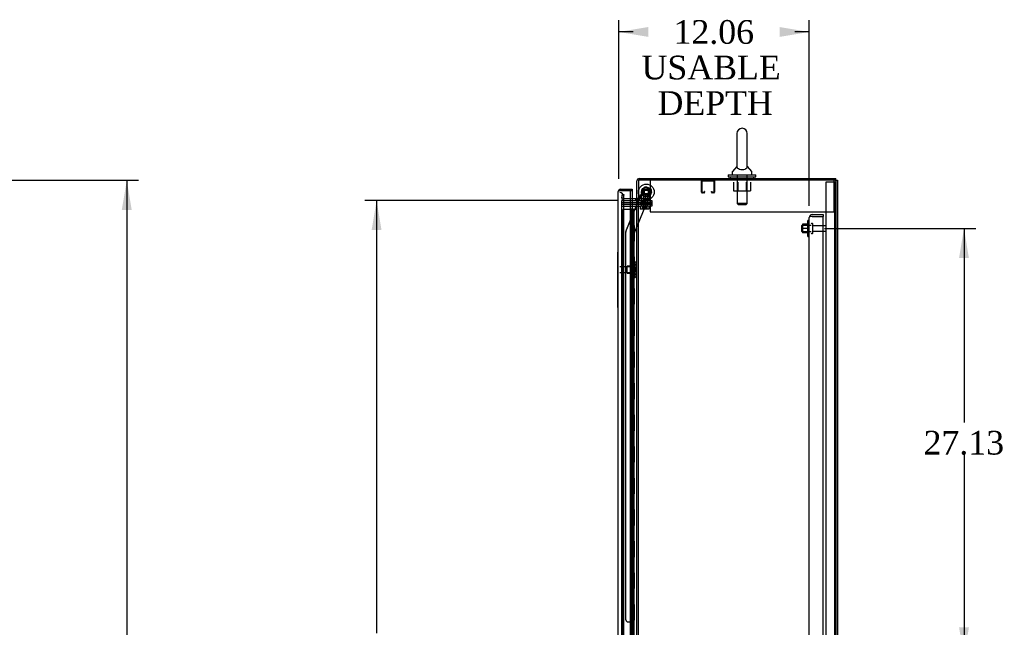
# Model space of a CAD drawing. Header units: inches. Extents: x 1 to 359, y -2 to 239.
# Tile 16 of 22: x 126 to 188, y 127 to 166. Entities that reach past the tile are written whole.
import ezdxf
from ezdxf.enums import TextEntityAlignment as Align
from ezdxf.lldxf.tags import DXFTag

# ---------------------------------------------------------------- set-up
doc = ezdxf.new("R2010")
doc.units = ezdxf.units.IN
doc.header["$MEASUREMENT"] = 0
for name, color, linetype in [('COM40565', 7, 'Continuous'), ('COM43133', 7, 'Continuous'), ('COM54746-56', 7, 'Continuous'), ('COM54837', 7, 'Continuous'), ('COM55702-58', 7, 'Continuous'), ('COM70096', 7, 'Continuous'), ('COM70099', 7, 'Continuous'), ('COM70108-2', 7, 'Continuous'), ('COM70219', 7, 'Continuous'), ('COM70839-2', 7, 'Continuous'), ('COM71153-2', 7, 'Continuous'), ('COM71154-2', 7, 'Continuous'), ('COM71155-5', 7, 'Continuous'), ('Default', 7, 'Continuous'), ('GSK86006', 7, 'Continuous'), ('LAB20183', 7, 'Continuous'), ('NTS16540', 7, 'Continuous'), ('NTS166105', 7, 'Continuous'), ('NTS166905', 7, 'Continuous'), ('NTS18147', 7, 'Continuous'), ('ROL87452', 7, 'Continuous'), ('RVT17786', 7, 'Continuous'), ('SCC180005', 7, 'Continuous'), ('SCS00680', 7, 'Continuous'), ('STD26094', 7, 'Continuous'), ('STD26265', 7, 'Continuous'), ('WAF25059', 7, 'Continuous'), ('WAF25362', 7, 'Continuous'), ('WAF25376', 7, 'Continuous'), ('WAM254785', 7, 'Continuous'), ('WAM30038', 7, 'Continuous')]:
    doc.layers.add(name, color=color, linetype=linetype)
doc.styles.add('SEACAD_Times_New_Roman', font='times.ttf')
tags = doc.linetypes.add('HIDDEN2', pattern=[0.1875, 0.125, -0.0625]).pattern_tags.tags
tags[6:7] = [DXFTag(74, 4), DXFTag(75, 0), DXFTag(340, '0'), DXFTag(46, 0.0), DXFTag(50, 0.0), DXFTag(44, 0.0), DXFTag(45, 0.0)]
tags[4:5] = [DXFTag(74, 4), DXFTag(75, 0), DXFTag(340, '0'), DXFTag(46, 0.0), DXFTag(50, 0.0), DXFTag(44, 0.0), DXFTag(45, 0.0)]
doc.dimstyles.new('HAMMOND_(STH_-_300x200)', dxfattribs={"dimtxt": 1.5, "dimasz": 1.875, "dimexe": 0.75, "dimexo": 0.75, "dimgap": 0.375, "dimtad": 0, "dimtih": 1, "dimtoh": 1, "dimzin": 0, "dimdsep": 46, "dimtxsty": 'SEACAD_Times_New_Roman', "dimblk1": '_SE_FILLED', "dimblk2": '_SE_FILLED', "dimsah": 1, "dimcen": 0.75, "dimadec": 0, "dimazin": 0, "dimtfac": 0.8, "dimtofl": 0, "dimtmove": 0, "dimatfit": 3, "dimfxl": 1, "dimtolj": 1, "dimtzin": 0, "dimarcsym": 0})

# ---------------------------------------------------------------- blocks, each defined once
blk = doc.blocks.new('SE2')
at = {"layer": 'COM40565', "color": 7, "linetype": 'HIDDEN2'}
for p, q in [((165.818, 155.627), (165.818, 155.442)), ((165.818, 155.442), (165.818, 153.627)), ((177.443, 155.627), (177.443, 155.442)), ((177.443, 155.442), (177.443, 153.627)), ((165.818, 153.627), (177.443, 153.627))]:
    blk.add_line(p, q, dxfattribs=at)
at = {"layer": 'COM43133', "color": 7, "linetype": 'HIDDEN2'}
for p, q in [((176.066, 153.442), (176.756, 153.442)), ((176.756, 153.442), (176.756, 153.317)), ((175.881, 97.627), (175.881, 153.257)), ((175.881, 153.257), (175.881, 153.257)), ((175.881, 153.257), (175.881, 153.257)), ((175.881, 153.257), (175.881, 153.257)), ((175.984, 153.317), (175.917, 153.366)), ((176.066, 153.317), (175.917, 153.317)), ((176.066, 153.317), (175.984, 153.317)), ((176.066, 153.317), (176.756, 153.317)), ((176.066, 153.317), (176.066, 153.317)), ((176.066, 153.317), (176.756, 153.317)), ((176.756, 97.567), (176.756, 153.317))]:
    blk.add_line(p, q, dxfattribs=at)
for start, end in [(90, 143.80595), (143.80595, 179.87917), (179.94113, 180)]:
    blk.add_arc((176.066, 153.257), 0.185, start, end, dxfattribs=at)
blk.add_open_spline([(175.917, 153.317), (175.905, 153.307), (175.896, 153.297), (175.887, 153.282), (175.885, 153.277), (175.882, 153.267), (175.881, 153.262), (175.881, 153.257)], degree=3, knots=[0, 0, 0, 0, 0.5, 0.5, 0.75, 0.75, 1, 1, 1, 1], dxfattribs=at)
at = {"layer": 'COM54746-56', "color": 7, "linetype": 'HIDDEN2'}
for p, q in [((164.558, 153.766), (164.072, 153.766)), ((164.072, 153.766), (164.072, 97.766)), ((164.614, 153.775), (164.614, 153.801)), ((164.614, 153.801), (164.664, 153.801)), ((164.664, 153.775), (164.614, 153.775)), ((164.627, 153.775), (164.627, 153.766)), ((164.627, 153.766), (164.627, 97.766)), ((164.664, 153.801), (164.689, 153.801)), ((164.664, 153.775), (164.689, 153.775)), ((164.677, 152.766), (164.677, 153.766)), ((164.689, 153.801), (164.739, 153.801)), ((164.739, 153.775), (164.689, 153.775)), ((164.718, 152.766), (164.718, 153.766)), ((164.727, 153.766), (164.727, 153.775)), ((164.727, 97.766), (164.727, 153.766)), ((164.739, 153.801), (164.739, 153.775)), ((164.794, 152.766), (164.794, 153.766)), ((164.666, 151.766), (164.666, 152.766)), ((164.763, 152.766), (164.794, 152.766)), ((164.789, 152.766), (164.789, 151.766)), ((164.794, 151.766), (164.794, 152.766)), ((164.677, 150.766), (164.677, 151.766)), ((164.718, 150.766), (164.718, 151.766)), ((164.763, 151.766), (164.794, 151.766)), ((164.794, 150.766), (164.794, 151.766)), ((164.666, 149.766), (164.666, 150.766)), ((164.763, 150.766), (164.794, 150.766)), ((164.789, 150.766), (164.789, 149.766)), ((164.794, 149.766), (164.794, 150.766)), ((164.677, 148.766), (164.677, 149.766)), ((164.718, 148.766), (164.718, 149.766)), ((164.763, 149.766), (164.794, 149.766)), ((164.794, 148.766), (164.794, 149.766)), ((164.666, 147.766), (164.666, 148.766)), ((164.763, 148.766), (164.794, 148.766)), ((164.789, 148.766), (164.789, 147.766)), ((164.794, 147.766), (164.794, 148.766)), ((164.677, 146.766), (164.677, 147.766)), ((164.718, 146.766), (164.718, 147.766)), ((164.763, 147.766), (164.794, 147.766)), ((164.794, 146.766), (164.794, 147.766)), ((164.666, 145.766), (164.666, 146.766)), ((164.763, 146.766), (164.794, 146.766)), ((164.789, 146.766), (164.789, 145.766)), ((164.794, 145.766), (164.794, 146.766)), ((164.677, 144.766), (164.677, 145.766)), ((164.718, 144.766), (164.718, 145.766)), ((164.763, 145.766), (164.794, 145.766)), ((164.794, 144.766), (164.794, 145.766)), ((164.666, 143.766), (164.666, 144.766)), ((164.763, 144.766), (164.794, 144.766)), ((164.789, 144.766), (164.789, 143.766)), ((164.794, 143.766), (164.794, 144.766)), ((164.677, 142.766), (164.677, 143.766)), ((164.718, 142.766), (164.718, 143.766)), ((164.763, 143.766), (164.794, 143.766)), ((164.794, 142.766), (164.794, 143.766)), ((164.666, 141.766), (164.666, 142.766)), ((164.763, 142.766), (164.794, 142.766)), ((164.789, 142.766), (164.789, 141.766)), ((164.794, 141.766), (164.794, 142.766)), ((164.677, 140.766), (164.677, 141.766)), ((164.718, 140.766), (164.718, 141.766)), ((164.763, 141.766), (164.794, 141.766)), ((164.794, 140.766), (164.794, 141.766)), ((164.666, 139.766), (164.666, 140.766)), ((164.763, 140.766), (164.794, 140.766)), ((164.789, 140.766), (164.789, 139.766)), ((164.794, 139.766), (164.794, 140.766)), ((164.677, 138.766), (164.677, 139.766)), ((164.718, 138.766), (164.718, 139.766)), ((164.763, 139.766), (164.794, 139.766)), ((164.794, 138.766), (164.794, 139.766)), ((164.666, 137.766), (164.666, 138.766)), ((164.763, 138.766), (164.794, 138.766)), ((164.789, 138.766), (164.789, 137.766)), ((164.794, 137.766), (164.794, 138.766)), ((164.677, 136.766), (164.677, 137.766)), ((164.718, 136.766), (164.718, 137.766)), ((164.763, 137.766), (164.794, 137.766)), ((164.794, 136.766), (164.794, 137.766)), ((164.666, 135.766), (164.666, 136.766)), ((164.763, 136.766), (164.794, 136.766)), ((164.789, 136.766), (164.789, 135.766)), ((164.794, 135.766), (164.794, 136.766)), ((164.677, 134.766), (164.677, 135.766)), ((164.718, 134.766), (164.718, 135.766)), ((164.763, 135.766), (164.794, 135.766)), ((164.794, 134.766), (164.794, 135.766)), ((164.666, 133.766), (164.666, 134.766)), ((164.763, 134.766), (164.794, 134.766)), ((164.789, 134.766), (164.789, 133.766)), ((164.794, 133.766), (164.794, 134.766)), ((164.677, 132.766), (164.677, 133.766)), ((164.718, 132.766), (164.718, 133.766)), ((164.763, 133.766), (164.794, 133.766)), ((164.794, 132.766), (164.794, 133.766)), ((164.666, 131.766), (164.666, 132.766)), ((164.763, 132.766), (164.794, 132.766)), ((164.789, 132.766), (164.789, 131.766)), ((164.794, 131.766), (164.794, 132.766)), ((164.677, 130.766), (164.677, 131.766)), ((164.718, 130.766), (164.718, 131.766)), ((164.763, 131.766), (164.794, 131.766)), ((164.794, 130.766), (164.794, 131.766)), ((164.666, 129.766), (164.666, 130.766)), ((164.763, 130.766), (164.794, 130.766)), ((164.789, 130.766), (164.789, 129.766)), ((164.794, 129.766), (164.794, 130.766)), ((164.677, 128.766), (164.677, 129.766)), ((164.718, 128.766), (164.718, 129.766)), ((164.763, 129.766), (164.794, 129.766)), ((164.794, 128.766), (164.794, 129.766)), ((164.666, 127.766), (164.666, 128.766)), ((164.763, 128.766), (164.794, 128.766)), ((164.789, 128.766), (164.789, 127.766)), ((164.794, 127.766), (164.794, 128.766)), ((164.677, 126.766), (164.677, 127.766)), ((164.718, 126.766), (164.718, 127.766)), ((164.763, 127.766), (164.794, 127.766)), ((164.794, 126.766), (164.794, 127.766))]:
    blk.add_line(p, q, dxfattribs=at)
at = {"layer": 'COM54746-56', "color": 7, "linetype": 'Continuous'}
for p, q in [((164.56, 153.766), (164.558, 153.766)), ((164.763, 153.766), (164.56, 153.766)), ((164.56, 153.766), (164.56, 152.766)), ((164.975, 153.766), (164.763, 153.766)), ((164.763, 153.766), (164.763, 152.766)), ((164.56, 152.766), (164.763, 152.766)), ((164.56, 152.766), (164.763, 152.766)), ((164.56, 152.766), (164.56, 151.766)), ((164.763, 152.766), (164.763, 151.766)), ((164.56, 151.766), (164.56, 150.766)), ((164.56, 151.766), (164.763, 151.766)), ((164.56, 151.766), (164.763, 151.766)), ((164.763, 151.766), (164.763, 150.766)), ((164.56, 150.766), (164.763, 150.766)), ((164.56, 150.766), (164.763, 150.766)), ((164.56, 150.766), (164.56, 149.766)), ((164.763, 150.766), (164.763, 149.766)), ((164.56, 149.766), (164.56, 148.766)), ((164.56, 149.766), (164.763, 149.766)), ((164.56, 149.766), (164.763, 149.766)), ((164.763, 149.766), (164.763, 148.766)), ((164.56, 148.766), (164.763, 148.766)), ((164.56, 148.766), (164.763, 148.766)), ((164.56, 148.766), (164.56, 147.766)), ((164.763, 148.766), (164.763, 147.766)), ((164.56, 147.766), (164.56, 146.766)), ((164.56, 147.766), (164.763, 147.766)), ((164.56, 147.766), (164.763, 147.766)), ((164.763, 147.766), (164.763, 146.766)), ((164.56, 146.766), (164.763, 146.766)), ((164.56, 146.766), (164.763, 146.766)), ((164.56, 146.766), (164.56, 145.766)), ((164.763, 146.766), (164.763, 145.766)), ((164.56, 145.766), (164.56, 144.766)), ((164.56, 145.766), (164.763, 145.766)), ((164.56, 145.766), (164.763, 145.766)), ((164.763, 145.766), (164.763, 144.766)), ((164.56, 144.766), (164.763, 144.766)), ((164.56, 144.766), (164.763, 144.766)), ((164.56, 144.766), (164.56, 143.766)), ((164.763, 144.766), (164.763, 143.766)), ((164.56, 143.766), (164.56, 142.766)), ((164.56, 143.766), (164.763, 143.766)), ((164.56, 143.766), (164.763, 143.766)), ((164.763, 143.766), (164.763, 142.766)), ((164.56, 142.766), (164.763, 142.766)), ((164.56, 142.766), (164.763, 142.766)), ((164.56, 142.766), (164.56, 141.766)), ((164.763, 142.766), (164.763, 141.766)), ((164.56, 141.766), (164.56, 140.766)), ((164.56, 141.766), (164.763, 141.766)), ((164.56, 141.766), (164.763, 141.766)), ((164.763, 141.766), (164.763, 140.766)), ((164.56, 140.766), (164.763, 140.766)), ((164.56, 140.766), (164.763, 140.766)), ((164.56, 140.766), (164.56, 139.766)), ((164.763, 140.766), (164.763, 139.766)), ((164.56, 139.766), (164.56, 138.766)), ((164.56, 139.766), (164.763, 139.766)), ((164.56, 139.766), (164.763, 139.766)), ((164.763, 139.766), (164.763, 138.766)), ((164.56, 138.766), (164.763, 138.766)), ((164.56, 138.766), (164.763, 138.766)), ((164.56, 138.766), (164.56, 137.766)), ((164.763, 138.766), (164.763, 137.766)), ((164.56, 137.766), (164.56, 136.766)), ((164.56, 137.766), (164.763, 137.766)), ((164.56, 137.766), (164.763, 137.766)), ((164.763, 137.766), (164.763, 136.766)), ((164.56, 136.766), (164.763, 136.766)), ((164.56, 136.766), (164.763, 136.766)), ((164.56, 136.766), (164.56, 135.766)), ((164.763, 136.766), (164.763, 135.766)), ((164.56, 135.766), (164.56, 134.766)), ((164.56, 135.766), (164.763, 135.766)), ((164.56, 135.766), (164.763, 135.766)), ((164.763, 135.766), (164.763, 134.766)), ((164.56, 134.766), (164.763, 134.766)), ((164.56, 134.766), (164.763, 134.766)), ((164.56, 134.766), (164.56, 133.766)), ((164.763, 134.766), (164.763, 133.766)), ((164.56, 133.766), (164.56, 132.766)), ((164.56, 133.766), (164.763, 133.766)), ((164.56, 133.766), (164.763, 133.766)), ((164.763, 133.766), (164.763, 132.766)), ((164.56, 132.766), (164.763, 132.766)), ((164.56, 132.766), (164.763, 132.766)), ((164.56, 132.766), (164.56, 131.766)), ((164.763, 132.766), (164.763, 131.766)), ((164.56, 131.766), (164.56, 130.766)), ((164.56, 131.766), (164.763, 131.766)), ((164.56, 131.766), (164.763, 131.766)), ((164.763, 131.766), (164.763, 130.766)), ((164.56, 130.766), (164.763, 130.766)), ((164.56, 130.766), (164.763, 130.766)), ((164.56, 130.766), (164.56, 129.766)), ((164.763, 130.766), (164.763, 129.766)), ((164.56, 129.766), (164.56, 128.766)), ((164.56, 129.766), (164.763, 129.766)), ((164.56, 129.766), (164.763, 129.766)), ((164.763, 129.766), (164.763, 128.766)), ((164.56, 128.766), (164.763, 128.766)), ((164.56, 128.766), (164.763, 128.766)), ((164.56, 128.766), (164.56, 127.766)), ((164.763, 128.766), (164.763, 127.766)), ((164.56, 127.766), (164.56, 126.766)), ((164.56, 127.766), (164.763, 127.766)), ((164.56, 127.766), (164.763, 127.766)), ((164.763, 127.766), (164.763, 126.766))]:
    blk.add_line(p, q, dxfattribs=at)
at = {"layer": 'COM54837', "color": 7, "linetype": 'HIDDEN2'}
for p, q in [((169.07, 154.857), (169.07, 155.584)), ((169.11, 154.857), (169.11, 155.584)), ((169.113, 155.587), (169.84, 155.587)), ((169.843, 155.584), (169.843, 154.857)), ((169.883, 155.584), (169.883, 154.857)), ((169.215, 154.854), (169.113, 154.854)), ((169.215, 154.814), (169.113, 154.814)), ((169.218, 154.908), (169.218, 154.857)), ((169.258, 154.908), (169.218, 154.908)), ((169.258, 154.908), (169.258, 154.857)), ((169.695, 154.857), (169.695, 154.908)), ((169.695, 154.908), (169.735, 154.908)), ((169.735, 154.857), (169.735, 154.908)), ((169.84, 154.854), (169.738, 154.854)), ((169.84, 154.814), (169.738, 154.814))]:
    blk.add_line(p, q, dxfattribs=at)
for centre, radius, start, end in [((169.113, 155.584), 0.043, 90, 180), ((169.113, 155.584), 0.003, 90, 180), ((169.84, 155.584), 0.043, 0, 90), ((169.84, 155.584), 0.003, 0, 90), ((169.113, 154.857), 0.043, 180, 270), ((169.113, 154.857), 0.003, 180, 270), ((169.215, 154.857), 0.003, 270, 0), ((169.215, 154.857), 0.043, 270, 0), ((169.738, 154.857), 0.043, 180, 270), ((169.738, 154.857), 0.003, 180, 270), ((169.84, 154.857), 0.003, 270, 0), ((169.84, 154.857), 0.043, 270, 0)]:
    blk.add_arc(centre, radius, start, end, dxfattribs=at)
at = {"layer": 'COM55702-58', "color": 7, "linetype": 'HIDDEN2'}
for p, q in [((176.943, 95.774), (176.943, 155.524)), ((176.943, 155.524), (177.13, 155.524)), ((177.13, 155.524), (177.38, 155.524)), ((177.38, 155.524), (177.496, 155.524)), ((177.496, 95.774), (177.496, 155.524)), ((177.496, 155.524), (177.568, 155.524))]:
    blk.add_line(p, q, dxfattribs=at)
at = {"layer": 'COM70096', "color": 7, "linetype": 'HIDDEN2'}
for p, q in [((164.008, 154.222), (165.157, 154.222)), ((165.118, 154.347), (165.157, 154.347)), ((165.157, 154.347), (165.907, 154.347)), ((165.907, 154.222), (165.157, 154.222)), ((165.907, 154.347), (165.907, 154.222))]:
    blk.add_line(p, q, dxfattribs=at)
at = {"layer": 'COM70099', "color": 7, "linetype": 'HIDDEN2'}
for p, q in [((164.008, 154.097), (165.157, 154.097)), ((165.157, 154.097), (165.907, 154.097)), ((165.907, 154.097), (165.907, 153.972)), ((164.008, 153.972), (165.157, 153.972)), ((165.907, 153.972), (165.157, 153.972))]:
    blk.add_line(p, q, dxfattribs=at)
at = {"layer": 'COM70108-2', "color": 7, "linetype": 'Continuous'}
for p, q in [((164.975, 154.377), (164.975, 155.579)), ((165.118, 155.722), (177.568, 155.722)), ((177.568, 155.627), (177.568, 155.722)), ((164.927, 154.442), (164.558, 154.442)), ((165.07, 154.377), (164.975, 154.377))]:
    blk.add_line(p, q, dxfattribs=at)
at = {"layer": 'COM70108-2', "color": 7, "linetype": 'HIDDEN2'}
for p, q in [((171.286, 155.722), (171.286, 155.627)), ((171.974, 155.627), (171.974, 155.722)), ((164.008, 154.515), (164.049, 154.744)), ((164.049, 154.744), (164.142, 154.727)), ((164.142, 154.727), (164.102, 154.498)), ((164.006, 154.497), (164.008, 154.515)), ((164.102, 154.498), (164.102, 154.48)), ((164.558, 154.442), (164.149, 154.442)), ((164.907, 154.347), (164.907, 154.442)), ((164.975, 154.49), (165.07, 154.49))]:
    blk.add_line(p, q, dxfattribs=at)
at = {"layer": 'COM70108-2', "color": 7, "linetype": 'Continuous'}
for centre, radius, start, end in [((165.118, 155.579), 0.143, 90, 180), ((164.927, 154.49), 0.048, 270, 0), ((164.927, 154.49), 0.143, 270, 307.79488)]:
    blk.add_arc(centre, radius, start, end, dxfattribs=at)
at = {"layer": 'COM70108-2', "color": 7, "linetype": 'HIDDEN2'}
for centre, radius, start, end in [((165.118, 155.579), 0.048, 90, 180), ((164.149, 154.49), 0.143, 177.13468, 270), ((164.149, 154.49), 0.048, 191.71679, 270), ((164.927, 154.49), 0.143, 307.79488, 0)]:
    blk.add_arc(centre, radius, start, end, dxfattribs=at)
at = {"layer": 'COM70219', "color": 7, "linetype": 'HIDDEN2'}
for p, q in [((164.133, 154.339), (164.133, 154.589)), ((164.133, 97.192), (164.133, 154.339))]:
    blk.add_line(p, q, dxfattribs=at)
blk.add_arc((163.883, 154.589), 0.25, 0, 90, dxfattribs=at)
at = {"layer": 'COM70839-2', "color": 7, "linetype": 'HIDDEN2'}
for p, q in [((164.268, 152.385), (165.399, 155.116)), ((164.79, 152.257), (165.889, 154.913)), ((164.79, 152.257), (165.889, 154.913)), ((165.093, 154.377), (165.399, 155.116)), ((165.562, 155.184), (165.822, 155.076)), ((165.562, 155.184), (165.822, 155.076)), ((164.268, 152.385), (165.08, 154.347)), ((164.271, 127.785), (164.259, 152.337)), ((164.803, 126.41), (164.79, 152.257)), ((164.271, 127.785), (164.271, 127.785)), ((164.397, 127.66), (164.608, 127.66)), ((164.397, 127.66), (164.608, 127.66)), ((164.733, 127.535), (164.733, 126.522))]:
    blk.add_line(p, q, dxfattribs=at)
at = {"layer": 'COM70839-2', "color": 7, "linetype": 'Continuous'}
blk.add_line((165.08, 154.347), (165.093, 154.377), dxfattribs=at)
at = {"layer": 'COM70839-2', "color": 7, "linetype": 'HIDDEN2'}
blk.add_circle((165.57, 154.876), 0.129, dxfattribs=at)
blk.add_circle((165.57, 154.876), 0.129, dxfattribs=at)
for centre, start, end in [((165.514, 155.068), 67.51748, 157.51748), ((165.514, 155.068), 67.51748, 157.51748), ((165.774, 154.961), 337.51748, 67.51748), ((165.774, 154.961), 337.51748, 67.51748), ((164.384, 152.337), 157.51748, 180.02948), ((164.384, 152.337), 157.51748, 180.02948), ((164.396, 127.785), 180.02948, 270.02948), ((164.396, 127.785), 180.02948, 270.02948), ((164.608, 127.535), 0.02948, 90.02948), ((164.608, 127.535), 0.02948, 90.02948)]:
    blk.add_arc(centre, 0.125, start, end, dxfattribs=at)
at = {"layer": 'COM71153-2', "color": 7, "linetype": 'HIDDEN2'}
for p, q in [((163.818, 154.964), (163.796, 154.964)), ((163.796, 154.964), (163.931, 154.964))]:
    blk.add_line(p, q, dxfattribs=at)
at = {"layer": 'COM71153-2', "color": 7, "linetype": 'Continuous'}
blk.add_arc((163.931, 154.916), 0.143, 142.49641, 160.38706, dxfattribs=at)
at = {"layer": 'COM71154-2', "color": 7, "linetype": 'Continuous'}
for p, q in [((163.788, 96.615), (163.788, 154.916)), ((163.788, 154.916), (163.788, 154.916)), ((163.788, 154.916), (163.788, 154.916)), ((163.788, 154.916), (163.788, 154.916)), ((163.868, 154.964), (163.818, 155.003)), ((163.931, 154.964), (163.818, 154.964)), ((163.931, 154.964), (163.868, 154.964)), ((163.931, 155.059), (164.663, 155.059)), ((164.558, 154.964), (163.931, 154.964)), ((163.931, 154.964), (163.931, 154.964)), ((163.931, 154.964), (164.663, 154.964)), ((164.558, 96.567), (164.558, 154.964)), ((164.558, 154.964), (164.663, 154.964)), ((164.663, 155.059), (164.663, 154.964)), ((164.663, 154.964), (164.663, 154.442))]:
    blk.add_line(p, q, dxfattribs=at)
at = {"layer": 'COM71154-2', "color": 7, "linetype": 'HIDDEN2'}
blk.add_line((164.663, 154.442), (164.663, 96.877), dxfattribs=at)
at = {"layer": 'COM71154-2', "color": 7, "linetype": 'Continuous'}
for start, end in [(142.49641, 179.84393), (179.92383, 180), (90, 142.49641)]:
    blk.add_arc((163.931, 154.916), 0.143, start, end, dxfattribs=at)
blk.add_open_spline([(163.818, 154.964), (163.808, 154.956), (163.801, 154.948), (163.793, 154.936), (163.791, 154.932), (163.789, 154.924), (163.788, 154.92), (163.788, 154.916)], degree=3, knots=[0, 0, 0, 0, 0.5, 0.5, 0.75, 0.75, 1, 1, 1, 1], dxfattribs=at)
at = {"layer": 'COM71155-5', "color": 7, "linetype": 'Continuous'}
for p, q in [((177.52, 155.627), (165.07, 155.627)), ((165.07, 155.627), (165.07, 154.377)), ((177.52, 155.627), (177.663, 155.627)), ((177.663, 155.627), (177.663, 95.692)), ((164.558, 154.347), (164.927, 154.347)), ((164.975, 154.347), (164.927, 154.347)), ((164.975, 154.347), (165.118, 154.347)), ((164.975, 96.972), (164.975, 154.347)), ((165.118, 154.377), (165.07, 154.377)), ((165.118, 154.347), (165.118, 154.377))]:
    blk.add_line(p, q, dxfattribs=at)
at = {"layer": 'COM71155-5', "color": 7, "linetype": 'HIDDEN2'}
for p, q in [((177.568, 155.627), (177.568, 95.692)), ((164.008, 154.347), (164.558, 154.347)), ((164.008, 96.972), (164.008, 154.347)), ((165.07, 96.972), (165.07, 154.347))]:
    blk.add_line(p, q, dxfattribs=at)
at = {"layer": 'GSK86006', "color": 7, "linetype": 'HIDDEN2'}
for p, q in [((164.008, 154.222), (165.157, 154.222)), ((164.008, 154.097), (165.157, 154.097)), ((165.157, 154.222), (165.907, 154.222)), ((165.907, 154.097), (165.157, 154.097)), ((165.907, 154.222), (165.907, 154.097))]:
    blk.add_line(p, q, dxfattribs=at)
at = {"layer": 'LAB20183', "color": 7, "linetype": 'Continuous'}
for p, q in [((163.758, 150.684), (163.758, 151.059)), ((163.758, 151.059), (163.788, 151.059)), ((163.758, 150.511), (163.741, 150.511)), ((163.741, 150.451), (163.743, 150.451)), ((163.743, 150.37), (163.741, 150.37)), ((163.743, 150.317), (163.741, 150.317)), ((163.741, 150.282), (163.758, 150.282)), ((163.743, 150.511), (163.743, 150.494)), ((163.743, 150.494), (163.758, 150.494)), ((163.743, 150.494), (163.743, 150.427)), ((163.743, 150.427), (163.743, 150.406)), ((163.743, 150.427), (163.758, 150.427)), ((163.743, 150.42), (163.743, 150.416)), ((163.743, 150.414), (163.743, 150.4)), ((163.743, 150.406), (163.758, 150.406)), ((163.743, 150.406), (163.743, 150.381)), ((163.743, 150.381), (163.758, 150.381)), ((163.743, 150.381), (163.743, 150.302)), ((163.743, 150.302), (163.743, 150.282)), ((163.758, 147.934), (163.758, 150.684)), ((163.758, 147.559), (163.758, 147.934)), ((163.758, 147.559), (163.788, 147.559))]:
    blk.add_line(p, q, dxfattribs=at)
at = {"layer": 'NTS16540', "color": 7, "linetype": 'HIDDEN2'}
for p, q in [((165.633, 154.447), (165.133, 154.447)), ((165.133, 154.347), (165.133, 154.447)), ((165.236, 154.347), (165.236, 154.317)), ((165.246, 154.307), (165.519, 154.307)), ((165.258, 154.347), (165.258, 154.447)), ((165.361, 154.347), (165.361, 154.317)), ((165.644, 154.307), (165.519, 154.307)), ((165.529, 154.317), (165.529, 154.347)), ((165.758, 154.447), (165.633, 154.447)), ((165.633, 154.347), (165.633, 154.447)), ((165.654, 154.317), (165.654, 154.347)), ((165.758, 154.347), (165.758, 154.447))]:
    blk.add_line(p, q, dxfattribs=at)
for centre, start, end in [((165.246, 154.317), 180, 270), ((165.371, 154.317), 180, 270), ((165.519, 154.317), 270, 0), ((165.644, 154.317), 270, 0)]:
    blk.add_arc(centre, 0.01, start, end, dxfattribs=at)
at = {"layer": 'NTS166105', "color": 7, "linetype": 'HIDDEN2'}
for p, q in [((175.465, 152.843), (175.465, 152.565)), ((175.785, 152.843), (175.465, 152.843)), ((175.465, 152.565), (175.465, 152.293)), ((175.785, 152.565), (175.465, 152.565)), ((175.785, 152.293), (175.465, 152.293))]:
    blk.add_line(p, q, dxfattribs=at)
at = {"layer": 'NTS166905', "color": 7, "linetype": 'HIDDEN2'}
for p, q in [((171.093, 155.502), (171.093, 154.957)), ((171.367, 155.502), (171.367, 154.957)), ((171.893, 155.502), (171.893, 154.957)), ((172.165, 155.502), (172.165, 154.957)), ((171.093, 154.957), (171.367, 154.957)), ((171.367, 154.957), (171.893, 154.957)), ((171.893, 154.957), (172.165, 154.957))]:
    blk.add_line(p, q, dxfattribs=at)
at = {"layer": 'NTS18147', "color": 7, "linetype": 'HIDDEN2'}
for p, q in [((164.791, 150.459), (164.791, 150.464)), ((164.854, 150.464), (164.791, 150.464)), ((164.791, 150.459), (164.791, 150.271)), ((164.791, 150.459), (164.854, 150.459)), ((164.791, 150.271), (164.791, 150.153)), ((164.854, 150.271), (164.791, 150.271)), ((164.854, 150.459), (164.854, 150.464)), ((164.854, 150.153), (164.854, 150.271)), ((164.916, 150.31), (164.916, 150.365)), ((164.354, 149.744), (164.354, 150.184)), ((164.791, 150.184), (164.354, 150.184)), ((164.354, 149.744), (164.791, 149.744)), ((164.791, 150.153), (164.791, 149.775)), ((164.791, 150.153), (164.854, 150.153)), ((164.791, 149.775), (164.791, 149.657)), ((164.854, 149.775), (164.791, 149.775)), ((164.791, 149.657), (164.791, 149.469)), ((164.791, 149.657), (164.854, 149.657)), ((164.854, 149.657), (164.854, 149.775)), ((164.791, 149.469), (164.791, 149.464)), ((164.854, 149.469), (164.791, 149.469)), ((164.791, 149.464), (164.854, 149.464)), ((164.854, 149.469), (164.854, 149.464)), ((164.916, 149.563), (164.916, 149.618))]:
    blk.add_line(p, q, dxfattribs=at)
blk.add_arc((164.598, 149.964), 0.318, 323.63381, 36.36619, dxfattribs=at)
for centre, start_param, end_param in [((164.598, 150.365), 2.506883, 3.776302), ((164.598, 150.31), 2.506883, 3.141593), ((164.598, 149.618), 3.141593, 3.776302), ((164.598, 149.563), 2.506883, 3.776302)]:
    blk.add_ellipse(centre, major_axis=(-0.318, 0), ratio=0.5, start_param=start_param, end_param=end_param, dxfattribs=at)
at = {"layer": 'ROL87452', "color": 7, "linetype": 'HIDDEN2'}
for radius in [0.5, 0.206]:
    blk.add_circle((165.57, 154.876), radius, dxfattribs=at)
for start, end in [(178.8602, 188.26891), (261.62499, 285.70546)]:
    blk.add_arc((165.57, 154.876), 0.5, start, end, dxfattribs=at)
at = {"layer": 'RVT17786', "color": 7, "linetype": 'HIDDEN2'}
for radius in [0.217, 0.217, 0.125]:
    blk.add_circle((165.57, 154.876), radius, dxfattribs=at)
at = {"layer": 'SCC180005', "color": 7, "linetype": 'HIDDEN2'}
for p, q in [((165.26, 154.722), (165.506, 154.722)), ((165.26, 154.722), (165.26, 153.972)), ((165.385, 154.722), (165.385, 153.972)), ((165.506, 153.972), (165.506, 154.722)), ((165.631, 154.722), (165.508, 154.722)), ((165.631, 153.972), (165.631, 154.722)), ((165.167, 153.972), (165.167, 153.798)), ((165.383, 153.798), (165.167, 153.798)), ((165.292, 153.972), (165.292, 153.798)), ((165.383, 153.972), (165.383, 153.798)), ((165.599, 153.798), (165.383, 153.798)), ((165.508, 153.972), (165.508, 153.798)), ((165.599, 153.972), (165.599, 153.798)), ((165.724, 153.798), (165.599, 153.798)), ((165.724, 153.972), (165.724, 153.798))]:
    blk.add_line(p, q, dxfattribs=at)
at = {"layer": 'SCS00680', "color": 7, "linetype": 'Continuous'}
for p, q in [((171.299, 158.581), (171.299, 156.511)), ((171.961, 156.511), (171.961, 158.581)), ((171.29, 156.5), (171.019, 156.174)), ((172.241, 156.174), (171.97, 156.5)), ((171.005, 156.135), (171.005, 156.016)), ((172.255, 156.016), (172.255, 156.135))]:
    blk.add_line(p, q, dxfattribs=at)
at = {"layer": 'SCS00680', "color": 7, "linetype": 'HIDDEN2'}
for p, q in [((171.318, 155.956), (171.318, 154.141)), ((171.942, 154.141), (171.942, 155.956)), ((171.942, 154.141), (171.318, 154.141)), ((171.318, 154.141), (171.378, 154.081)), ((171.378, 154.081), (171.882, 154.081)), ((171.882, 154.081), (171.942, 154.141))]:
    blk.add_line(p, q, dxfattribs=at)
at = {"layer": 'SCS00680', "color": 7, "linetype": 'Continuous'}
for centre, radius, start, end in [((171.63, 158.581), 0.331, 0, 180), ((171.984, 156.517), 0.0213, 207.87958, 229.38189), ((171.065, 156.135), 0.06, 140.32138, 180), ((171.065, 156.016), 0.06, 180, 270), ((172.195, 156.016), 0.06, 270, 0), ((172.195, 156.135), 0.06, 0, 39.67862)]:
    blk.add_arc(centre, radius, start, end, dxfattribs=at)
blk.add_open_spline([(171.295, 156.507), (171.293, 156.503), (171.291, 156.501), (171.29, 156.501)], degree=3, dxfattribs=at)
blk.add_open_spline([(171.299, 156.516), (171.299, 156.507), (171.299, 156.491), (171.309, 156.448), (171.322, 156.42), (171.372, 156.367), (171.409, 156.343), (171.51, 156.307), (171.574, 156.296), (171.704, 156.298), (171.766, 156.311), (171.863, 156.349), (171.897, 156.374), (171.943, 156.427), (171.954, 156.456), (171.961, 156.496), (171.962, 156.51), (171.962, 156.516)], degree=3, knots=[0.2040331, 0.2040331, 0.2040331, 0.2040331, 0.25, 0.25, 0.3125, 0.3125, 0.375, 0.375, 0.4375, 0.4375, 0.5, 0.5, 0.5625, 0.5625, 0.625, 0.625, 0.6665969, 0.6665969, 0.6665969, 0.6665969], dxfattribs=at)
at = {"layer": 'STD26094', "color": 7, "linetype": 'HIDDEN2'}
for p, q in [((175.418, 152.755), (175.381, 152.717)), ((175.418, 152.38), (175.418, 152.755)), ((176.006, 152.755), (175.418, 152.755)), ((176.076, 152.892), (176.036, 152.892)), ((176.106, 152.272), (176.106, 152.862)), ((175.381, 152.717), (175.381, 152.417)), ((175.381, 152.417), (175.418, 152.38)), ((175.418, 152.38), (176.006, 152.38)), ((176.036, 152.242), (176.076, 152.242)), ((176.883, 152.732), (176.106, 152.732)), ((176.106, 152.402), (176.883, 152.402))]:
    blk.add_line(p, q, dxfattribs=at)
for centre, radius, start, end in [((176.036, 152.862), 0.03, 90, 180), ((176.076, 152.862), 0.03, 0, 90), ((176.036, 152.272), 0.03, 180, 270), ((176.076, 152.272), 0.03, 270, 0), ((176.883, 152.672), 0.06, 0, 90), ((176.883, 152.462), 0.06, 270, 0)]:
    blk.add_arc(centre, radius, start, end, dxfattribs=at)
at = {"layer": 'STD26265', "color": 7, "linetype": 'HIDDEN2'}
for p, q in [((164.848, 150.149), (163.883, 150.149)), ((163.883, 149.779), (164.848, 149.779)), ((164.848, 150.149), (164.848, 149.779)), ((164.883, 150.114), (164.848, 150.149)), ((164.848, 149.779), (164.883, 149.814)), ((164.883, 149.814), (164.883, 150.114))]:
    blk.add_line(p, q, dxfattribs=at)
at = {"layer": 'WAF25059', "color": 7, "linetype": 'HIDDEN2'}
for p, q in [((175.785, 152.067), (175.785, 153.067)), ((175.881, 153.067), (175.785, 153.067)), ((175.785, 152.067), (175.881, 152.067))]:
    blk.add_line(p, q, dxfattribs=at)
at = {"layer": 'WAF25362', "color": 7, "linetype": 'Continuous'}
for p, q in [((170.755, 155.956), (172.505, 155.956)), ((170.755, 155.956), (170.755, 155.847)), ((172.505, 155.847), (172.505, 155.956)), ((170.755, 155.847), (172.505, 155.847))]:
    blk.add_line(p, q, dxfattribs=at)
at = {"layer": 'WAF25376', "color": 7, "linetype": 'HIDDEN2'}
for radius in [0.315, 0.14]:
    blk.add_circle((165.57, 154.876), radius, dxfattribs=at)
for radius, start, end in [(0.315, 81.48706, 98.73374), (0.14, 253.40345, 284.06461), (0.14, 341.71188, 0), (0.14, 0, 0.9291), (0.315, 351.33963, 0), (0.315, 0, 4.38933)]:
    blk.add_arc((165.57, 154.876), radius, start, end, dxfattribs=at)
at = {"layer": 'WAM254785', "color": 7, "linetype": 'Continuous'}
for p, q in [((170.88, 155.847), (170.88, 155.722)), ((172.38, 155.722), (172.38, 155.847))]:
    blk.add_line(p, q, dxfattribs=at)
at = {"layer": 'WAM30038', "color": 7, "linetype": 'HIDDEN2'}
for p, q in [((164.642, 150.339), (164.642, 149.589)), ((164.666, 150.339), (164.642, 150.339)), ((164.666, 150.339), (164.666, 149.589)), ((164.578, 150.138), (164.578, 150.192)), ((164.623, 150.166), (164.578, 150.138)), ((164.578, 150.113), (164.623, 150.141)), ((164.578, 150.138), (164.594, 150.125)), ((164.578, 149.982), (164.578, 150.113)), ((164.623, 149.982), (164.578, 149.982)), ((164.578, 149.815), (164.578, 149.947)), ((164.578, 149.947), (164.623, 149.947)), ((164.623, 149.787), (164.578, 149.815)), ((164.594, 149.803), (164.578, 149.79)), ((164.578, 149.736), (164.578, 149.79)), ((164.578, 149.79), (164.623, 149.762)), ((164.594, 150.125), (164.622, 150.143)), ((164.627, 149.782), (164.594, 149.803)), ((164.642, 149.589), (164.666, 149.589))]:
    blk.add_line(p, q, dxfattribs=at)
for centre, radius, start, end in [((164.057, 150.867), 0.85, 311.70584, 313.44931), ((164.624, 149.964), 0.0181, 1.77183, 93.07302), ((164.624, 149.965), 0.0182, 267.1609, 357.99424), ((164.055, 149.058), 0.854, 46.55474, 48.29011)]:
    blk.add_arc(centre, radius, start, end, dxfattribs=at)
for points, knots in [([(164.578, 150.192), (164.591, 150.204), (164.604, 150.215), (164.617, 150.227), (164.619, 150.229), (164.621, 150.23), (164.623, 150.232)], [0, 0, 0, 0, 0.858552, 0.858552, 0.858552, 1, 1, 1, 1]), ([(164.623, 149.696), (164.621, 149.698), (164.619, 149.7), (164.617, 149.701), (164.604, 149.713), (164.591, 149.724), (164.578, 149.736)], [0, 0, 0, 0, 0.141448, 0.141448, 0.141448, 1, 1, 1, 1]), ([(164.637, 150.171), (164.636, 150.171), (164.636, 150.171), (164.632, 150.171), (164.627, 150.169), (164.623, 150.166)], [0.4389304, 0.4389304, 0.4389304, 0.4389304, 0.5, 0.5, 1, 1, 1, 1]), ([(164.623, 150.141), (164.625, 150.143), (164.627, 150.144), (164.631, 150.148), (164.633, 150.15), (164.637, 150.154), (164.639, 150.157), (164.641, 150.162), (164.642, 150.164), (164.642, 150.166)], [0, 0, 0, 0, 0.25, 0.25, 0.5, 0.5, 0.75, 0.75, 1, 1, 1, 1]), ([(164.642, 149.762), (164.642, 149.764), (164.641, 149.767), (164.639, 149.771), (164.637, 149.774), (164.632, 149.78), (164.627, 149.784), (164.623, 149.787)], [0, 0, 0, 0, 0.25, 0.25, 0.5, 0.5, 1, 1, 1, 1]), ([(164.623, 149.762), (164.625, 149.761), (164.627, 149.76), (164.631, 149.758), (164.633, 149.757), (164.636, 149.757), (164.636, 149.757), (164.637, 149.757)], [0, 0, 0, 0, 0.25, 0.25, 0.5, 0.5, 0.5626015, 0.5626015, 0.5626015, 0.5626015])]:
    blk.add_open_spline(points, degree=3, knots=knots, dxfattribs=at)
blk = doc.blocks.new('DMBLK4428')
at = {"layer": 'Default', "linetype": 'Continuous'}
for points in [[(185.993, 150.692), (185.681, 152.567), (185.368, 150.692)], [(185.993, 127.317), (185.368, 127.317), (185.681, 125.442)]]:
    blk.add_hatch(color=7, dxfattribs=at).paths.add_polyline_path(points)
at = {"layer": 'Default', "color": 7, "linetype": 'Continuous'}
for p, q in [((176.856, 152.567), (186.431, 152.567)), ((185.681, 152.567), (185.681, 140.28)), ((185.681, 138.255), (185.681, 125.442)), ((176.856, 125.442), (186.431, 125.442))]:
    blk.add_line(p, q, dxfattribs=at)
at = {"layer": 'Default', "color": 7, "linetype": 'Continuous', "style": 'SEACAD_Times_New_Roman'}
blk.add_text('27.13', height=1.5, dxfattribs=at).set_placement((183.121, 139.755), align=Align.TOP_LEFT)
blk = doc.blocks.new('_SE_FILLED')
at = {"color": 0}
blk.add_line((0, 0), (-1, 0), dxfattribs=at)
blk.add_solid([(0, 0), (-1, -0.1665), (-1, 0.1665), (0, 0)], dxfattribs=at)
blk = doc.blocks.new('DMBLK4436')
at = {"layer": 'Default', "linetype": 'Continuous'}
for points in [[(148.173, 152.472), (148.798, 152.472), (148.486, 154.347)], [(148.173, 98.847), (148.486, 96.972), (148.798, 98.847)]]:
    blk.add_hatch(color=7, dxfattribs=at).paths.add_polyline_path(points)
at = {"layer": 'Default', "color": 7, "linetype": 'Continuous'}
for p, q in [((163.717, 154.347), (147.736, 154.347)), ((148.486, 154.347), (148.486, 126.935)), ((148.486, 119.885), (148.486, 96.972)), ((163.258, 96.972), (147.736, 96.972))]:
    blk.add_line(p, q, dxfattribs=at)
at = {"layer": 'Default', "color": 7, "linetype": 'Continuous', "style": 'SEACAD_Times_New_Roman'}
for s, p in [('57.38', (145.927, 126.41)), ('DOOR ', (145.056, 124.16)), ('OPENING', (143.616, 121.91))]:
    blk.add_text(s, height=1.5, dxfattribs=at).set_placement(p, align=Align.TOP_LEFT)
blk = doc.blocks.new('DMBLK4445')
at = {"layer": 'Default', "linetype": 'Continuous'}
for points in [[(165.693, 165.322), (163.818, 165.009), (165.693, 164.697)], [(174.006, 165.322), (174.006, 164.697), (175.881, 165.009)]]:
    blk.add_hatch(color=7, dxfattribs=at).paths.add_polyline_path(points)
at = {"layer": 'Default', "color": 7, "linetype": 'Continuous'}
for p, q in [((163.818, 155.714), (163.818, 165.759)), ((175.881, 154.007), (175.881, 165.759)), ((164.739, 165.009), (163.818, 165.009)), ((175.881, 165.009), (174.96, 165.009))]:
    blk.add_line(p, q, dxfattribs=at)
at = {"layer": 'Default', "color": 7, "linetype": 'Continuous', "style": 'SEACAD_Times_New_Roman'}
for s, p in [('12.06', (167.29, 165.759)), ('USABLE ', (165.264, 163.509)), ('DEPTH', (166.277, 161.259))]:
    blk.add_text(s, height=1.5, dxfattribs=at).set_placement(p, align=Align.TOP_LEFT)
blk = doc.blocks.new('DMBLK4450')
at = {"layer": 'Default', "linetype": 'Continuous'}
for points in [[(132.979, 153.741), (132.667, 155.616), (132.354, 153.741)], [(132.979, 97.366), (132.354, 97.366), (132.667, 95.491)]]:
    blk.add_hatch(color=7, dxfattribs=at).paths.add_polyline_path(points)
at = {"layer": 'Default', "color": 7, "linetype": 'Continuous'}
for p, q in [((124.353, 155.616), (133.417, 155.616)), ((132.667, 155.616), (132.667, 126.829)), ((132.667, 124.804), (132.667, 95.491)), ((124.353, 95.491), (133.417, 95.491))]:
    blk.add_line(p, q, dxfattribs=at)
at = {"layer": 'Default', "color": 7, "linetype": 'Continuous', "style": 'SEACAD_Times_New_Roman'}
blk.add_text('60.13', height=1.5, dxfattribs=at).set_placement((130.107, 126.304), align=Align.TOP_LEFT)

msp = doc.modelspace()

# ---------------------------------------------------------------- block references
at = {"layer": 'Default'}
msp.add_blockref('SE2', (0, 0), dxfattribs=at)

# ---------------------------------------------------------------- dimensions: what is measured, and where the dimension line sits
at = {"layer": 'Default', "color": 7, "linetype": 'Continuous'}
dim = msp.add_linear_dim(base=(163.818, 165.009), p1=(175.881, 153.257), p2=(163.818, 154.964), text='\\A1;<>\\PUSABLE \\XDEPTH', dimstyle='HAMMOND_(STH_-_300x200)', dxfattribs=at)
dim.commit()
dim.dimension.update_dxf_attribs({"geometry": 'DMBLK4445', "text_midpoint": (169.849, 165.009), "dimtype": 160})
for base, p1, p2, angle, text, picture, middle, dimtype in [((132.666733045, 155.616068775), (123.602972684, 155.616068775), (123.602972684, 95.491068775), 270, '\\A1;<>', 'DMBLK4450', (132.666733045, 125.553569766), 161), ((148.485915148, 96.972068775), (164.467493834, 154.347068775), (164.926993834, 96.972068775), 90, '\\A1;<>\\PDOOR \\XOPENING', 'DMBLK4436', (148.485915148, 125.659569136), 160), ((185.680541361, 152.567068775), (176.105993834, 152.567068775), (176.105993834, 125.442068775), 270, '\\A1;<>', 'DMBLK4428', (185.680541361, 139.004569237), 161)]:
    dim = msp.add_linear_dim(base=base, p1=p1, p2=p2, angle=angle, text=text, dimstyle='HAMMOND_(STH_-_300x200)', dxfattribs=at)
    dim.commit()
    dim.dimension.update_dxf_attribs({"geometry": picture, "text_midpoint": middle, "dimtype": dimtype})

doc.saveas('drawing.dxf')
